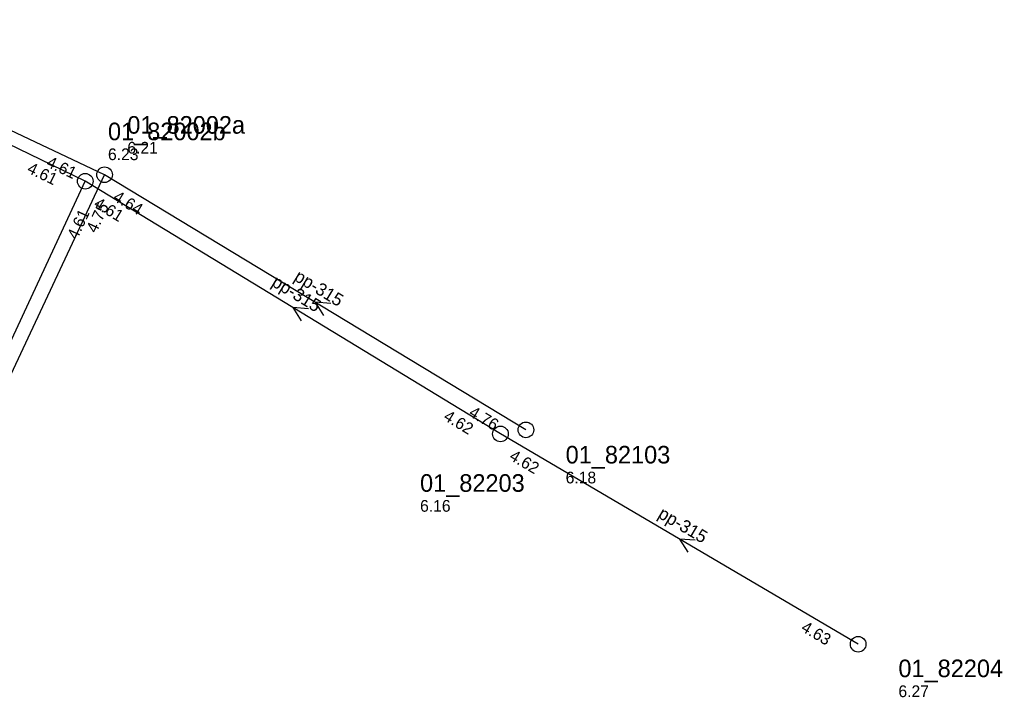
# Model space of a CAD drawing. Header units: metres. Extents: x 165560 to 166359, y 448062 to 448820.
# Tile 6 of 8: x 166214 to 166315, y 448213 to 448282. Entities that reach past the tile are written whole.
import ezdxf

# ---------------------------------------------------------------- set-up
doc = ezdxf.new("R2010")
doc.units = ezdxf.units.M

msp = doc.modelspace()

# ---------------------------------------------------------------- linework, layer by layer
at = {"layer": 'CON_BxH315x315mm', "linetype": 'Continuous'}
for points in [[(166220.863, 448265.841), (166186.974, 448282.259)], [(166222.842, 448266.511), (166189.312, 448282.375)], [(166201.579, 448224.396), (166220.863, 448265.841)], [(166203.154, 448224.541), (166222.842, 448266.511)], [(166263.36, 448239.979), (166220.863, 448265.841)], [(166265.957, 448240.4), (166222.842, 448266.511)], [(166299.973, 448218.463), (166263.36, 448239.979)]]:
    msp.add_lwpolyline(points, dxfattribs=at)
at = {"layer": 'NOD_inspectieput'}
for centre in [(166263.36, 448239.98), (166265.96, 448240.4), (166299.97, 448218.46)]:
    msp.add_circle(centre, 0.8, dxfattribs=at)
at = {"layer": 'NOD_kruisingsput'}
for centre in [(166220.86, 448265.84), (166222.84, 448266.51)]:
    msp.add_circle(centre, 0.8, dxfattribs=at)
at = {"layer": 'PIJL'}
for points in [[(166243.72, 448252.78), (166242.11, 448252.91), (166242.97, 448251.55)], [(166246, 448253.33), (166244.4, 448253.46), (166245.26, 448252.09)], [(166283.27, 448229.11), (166281.67, 448229.22), (166282.54, 448227.87)]]:
    msp.add_lwpolyline(points, dxfattribs=at)

# ---------------------------------------------------------------- texts
at = {"layer": 'DMM_BxH315x315mm'}
for rotation, p in [(-31.32, (166239.84, 448255.2)), (-31.2, (166242.14, 448255.76)), (-30.44, (166279.38, 448231.48))]:
    msp.add_text('pp-315', height=1.3, rotation=rotation, dxfattribs=at).set_placement(p)
at = {"layer": 'INV_BxH315x315mm'}
for s, rotation, p in [('4.61', -25.32, (166216.79, 448267.38)), ('4.61', -25.85, (166214.82, 448266.77)), ('4.64', -31.2, (166223.62, 448263.94)), ('4.75', 64.87, (166221.99, 448260.46)), ('4.61', -31.32, (166221.64, 448263.26)), ('4.61', 65.05, (166220.03, 448259.79)), ('4.76', -31.2, (166260.03, 448241.89)), ('4.62', -31.32, (166257.44, 448241.48)), ('4.62', -30.44, (166264.17, 448237.41)), ('4.63', -30.44, (166294.03, 448219.87))]:
    msp.add_text(s, height=1.2, rotation=rotation, dxfattribs=at).set_placement(p)
at = {"layer": 'NLV_inspectieput'}
for s, p in [('6.18', (166270.03, 448234.92)), ('6.16', (166255.13, 448232.02)), ('6.27', (166304.09, 448213.05))]:
    msp.add_text(s, height=1.2, dxfattribs=at).set_placement(p)
at = {"layer": 'NLV_kruisingsput'}
for s, p in [('6.21', (166225.17, 448268.67)), ('6.23', (166223.19, 448268))]:
    msp.add_text(s, height=1.2, dxfattribs=at).set_placement(p)
at = {"layer": 'NNR_inspectieput'}
for s, p in [('01_82103', (166270.03, 448236.96)), ('01_82203', (166255.13, 448234.06)), ('01_82204', (166304.09, 448215.09))]:
    msp.add_text(s, height=1.8, dxfattribs=at).set_placement(p)
at = {"layer": 'NNR_kruisingsput'}
for s, p in [('01_82002b', (166223.19, 448270.04)), ('01_82002a', (166225.17, 448270.71))]:
    msp.add_text(s, height=1.8, dxfattribs=at).set_placement(p)

doc.saveas('drawing.dxf')
